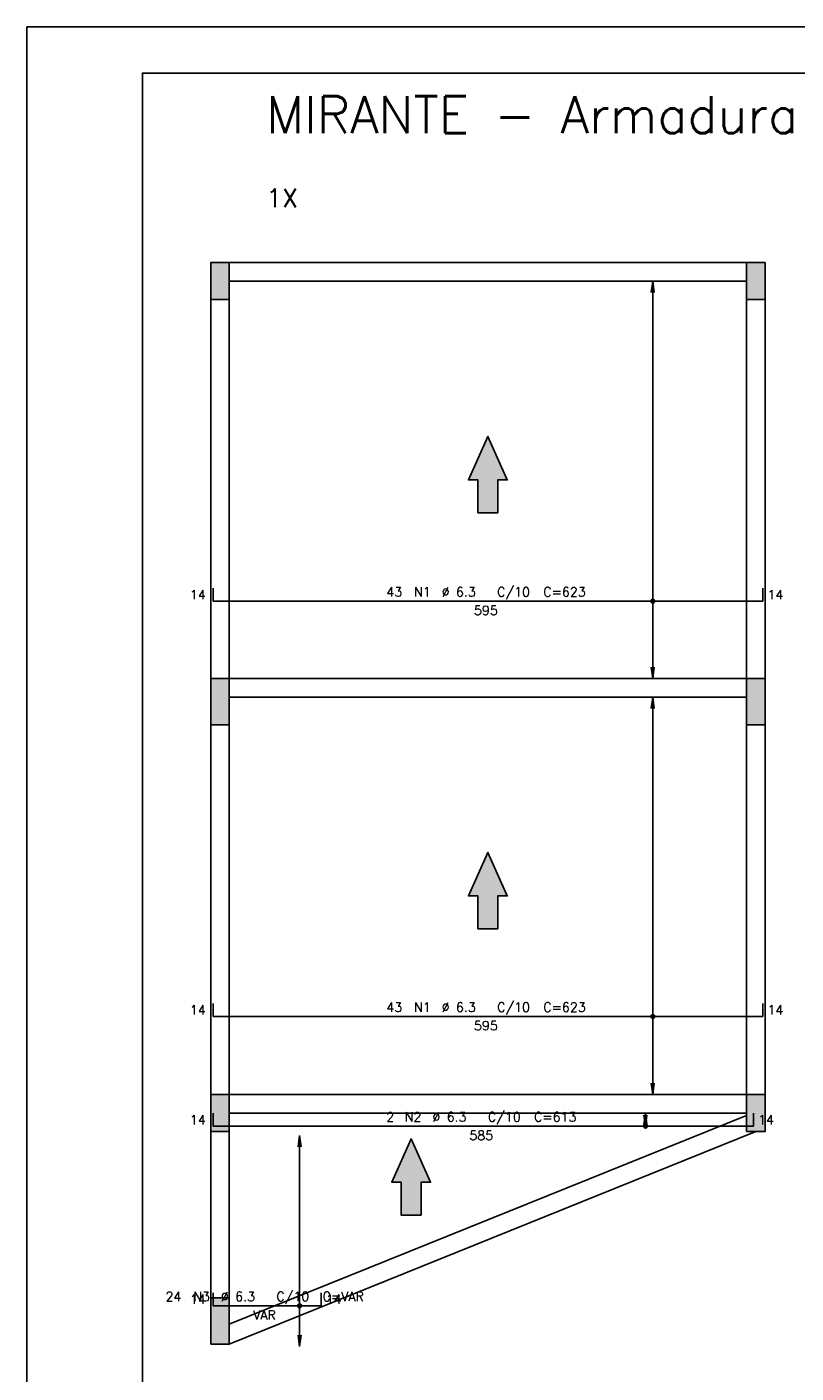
# Model space of a CAD drawing. Extents: x 0 to 84.1, y 0 to 59.4.
# Tile 2 of 7: x 0 to 16.7, y 30.3 to 59.4. Entities that reach past the tile are written whole.
import ezdxf

# ---------------------------------------------------------------- set-up
doc = ezdxf.new("R2010")
doc.units = 0
doc.header["$MEASUREMENT"] = 0
for name, color, linetype in [('1', 1, 'CONTINUOUS'), ('2', 2, 'CONTINUOUS'), ('6', 6, 'CONTINUOUS'), ('7', 7, 'CONTINUOUS'), ('9', 9, 'CONTINUOUS')]:
    doc.layers.add(name, color=color, linetype=linetype)
doc.styles.get("Standard").update_dxf_attribs({"font": 'ROMANS.SHX'})

msp = doc.modelspace()

# ---------------------------------------------------------------- linework, layer by layer
at = {"layer": '1', "linetype": 'Continuous'}
for p, q in [((4.379, 54.3), (15.579, 54.3)), ((4.379, 53.9), (15.579, 53.9)), ((3.979, 53.5), (3.979, 45.3)), ((4.379, 53.5), (4.379, 45.3)), ((15.579, 45.3), (15.579, 53.5)), ((15.979, 45.3), (15.979, 53.5)), ((4.379, 45.3), (15.579, 45.3)), ((4.379, 44.9), (15.579, 44.9)), ((3.979, 44.3), (3.979, 36.3)), ((4.379, 44.3), (4.379, 36.3)), ((15.579, 36.3), (15.579, 44.3)), ((15.979, 36.3), (15.979, 44.3)), ((4.379, 36.3), (15.579, 36.3)), ((4.379, 35.9), (15.579, 35.9)), ((4.379, 31.331336), (15.579, 35.850635)), ((3.979, 35.5), (3.979, 31.9)), ((4.379, 30.9), (15.779, 35.5)), ((4.379, 35.5), (4.379, 31.9))]:
    msp.add_line(p, q, dxfattribs=at)
at = {"layer": '2', "linetype": 'Continuous'}
for p, q in [((84.100006, 59.400002), (0, 59.400002)), ((0, 59.400002), (0, 0)), ((4.179, 53.9), (4.179, 53.9)), ((13.549, 53.9), (13.516368, 53.652139)), ((13.549, 53.9), (13.549, 45.3)), ((13.549, 53.9), (13.581632, 53.652139)), ((13.549, 53.9), (13.549, 53.9)), ((15.779, 53.9), (15.779, 53.9)), ((13.549, 45.3), (13.516368, 45.547861)), ((13.549, 45.3), (13.581632, 45.547861)), ((13.549, 45.3), (13.549, 45.3)), ((13.549, 44.9), (13.516368, 44.652139)), ((13.549, 44.9), (13.549, 36.3)), ((13.549, 44.9), (13.581632, 44.652139)), ((13.549, 44.9), (13.549, 44.9)), ((4.179, 44.8), (4.179, 44.8)), ((15.779, 44.8), (15.779, 44.8)), ((13.549, 36.3), (13.516368, 36.547861)), ((13.549, 36.3), (13.581632, 36.547861)), ((13.549, 36.3), (13.549, 36.3)), ((4.179, 35.9), (4.179, 35.9)), ((13.389, 35.9), (13.356368, 35.652139)), ((13.389, 35.608654), (13.356368, 35.856515)), ((13.389, 35.9), (13.389, 35.608654)), ((13.389, 35.9), (13.421632, 35.652139)), ((13.389, 35.9), (13.389, 35.9)), ((13.389, 35.608654), (13.421632, 35.856515)), ((15.779, 35.9), (15.779, 35.9)), ((13.389, 35.608654), (13.389, 35.608654)), ((5.902746, 35.414423), (5.870114, 35.166562)), ((5.902746, 35.414423), (5.902746, 30.85)), ((5.902746, 35.414423), (5.935377, 35.166562)), ((5.902746, 35.414423), (5.902746, 35.414423)), ((4.179, 31.4), (4.179, 31.4)), ((5.902746, 30.85), (5.870114, 31.097861)), ((5.902746, 30.85), (5.935377, 31.097861)), ((5.902746, 30.85), (5.902746, 30.85))]:
    msp.add_line(p, q, dxfattribs=at)
for points in [[(83.100006, 1), (2.5, 1), (2.5, 58.400002), (83.100006, 58.400002), (83.100006, 1)], [(3.979, 53.5), (4.379, 53.5), (4.379, 54.3), (3.979, 54.3), (3.979, 53.5)], [(15.579, 53.5), (15.979, 53.5), (15.979, 54.3), (15.579, 54.3), (15.579, 53.5)], [(3.979, 44.3), (4.379, 44.3), (4.379, 45.3), (3.979, 45.3), (3.979, 44.3)], [(15.579, 44.3), (15.979, 44.3), (15.979, 45.3), (15.579, 45.3), (15.579, 44.3)], [(3.979, 35.5), (4.379, 35.5), (4.379, 36.3), (3.979, 36.3), (3.979, 35.5)], [(15.579, 35.5), (15.979, 35.5), (15.979, 36.3), (15.579, 36.3), (15.579, 35.5)], [(3.979, 30.9), (4.379, 30.9), (4.379, 31.9), (3.979, 31.9), (3.979, 30.9)]]:
    msp.add_lwpolyline(points, dxfattribs=at)
for centre, radius in [((13.549, 46.976), 0.041625), ((13.549, 46.976), 0.02075), ((13.549, 37.992), 0.041625), ((13.549, 37.992), 0.02075), ((13.389, 35.616654), 0.041625), ((13.389, 35.616654), 0.02075), ((5.902746, 31.732038), 0.041625), ((5.902746, 31.732038), 0.02075)]:
    msp.add_circle(centre, radius, dxfattribs=at)
at = {"layer": '6', "linetype": 'Continuous'}
for p, q in [((4.029, 47.256), (4.029, 46.976)), ((15.929, 46.976), (15.929, 47.256)), ((4.029, 46.976), (15.929, 46.976)), ((4.029, 38.272), (4.029, 37.992)), ((15.929, 37.992), (15.929, 38.272)), ((4.029, 37.992), (15.929, 37.992)), ((4.029, 35.896654), (4.029, 35.616654)), ((15.729, 35.616654), (15.729, 35.896654)), ((4.029, 35.616654), (15.729, 35.616654)), ((4.029, 32.012038), (4.029, 31.732038)), ((6.371182, 31.732038), (6.371182, 32.012038)), ((4.029, 31.732038), (6.371182, 31.732038))]:
    msp.add_line(p, q, dxfattribs=at)
for points in [[(10.194278, 48.888067), (10.194278, 49.6), (10.400085, 49.6), (9.979, 50.541258), (9.557915, 49.6), (9.763722, 49.6), (9.763722, 48.888067), (10.194278, 48.888067)], [(10.194278, 39.888067), (10.194278, 40.6), (10.400085, 40.6), (9.979, 41.541258), (9.557915, 40.6), (9.763722, 40.6), (9.763722, 39.888067), (10.194278, 39.888067)], [(8.533652, 33.690688), (8.533652, 34.40262), (8.73946, 34.40262), (8.318374, 35.343878), (7.897289, 34.40262), (8.103096, 34.40262), (8.103096, 33.690688), (8.533652, 33.690688)]]:
    msp.add_lwpolyline(points, dxfattribs=at)
at = {"layer": '9', "linetype": 'Continuous'}
for points in [[(3.979, 53.5), (4.379, 53.5), (4.379, 54.3)], [(3.979, 53.5), (4.379, 54.3), (3.979, 54.3)], [(3.979, 53.5), (3.979, 54.3), (3.979, 53.5)], [(15.579, 53.5), (15.979, 53.5), (15.979, 54.3)], [(15.579, 53.5), (15.979, 54.3), (15.579, 54.3)], [(15.579, 53.5), (15.579, 54.3), (15.579, 53.5)], [(9.979, 50.541258), (9.557915, 49.6), (9.763722, 49.6)], [(9.979, 50.541258), (9.763722, 49.6), (10.194278, 48.888067)], [(9.979, 50.541258), (10.194278, 48.888067), (10.194278, 49.6)], [(9.979, 50.541258), (10.194278, 49.6), (10.400085, 49.6)], [(10.194278, 48.888067), (9.763722, 49.6), (9.763722, 48.888067)], [(3.979, 44.3), (4.379, 44.3), (4.379, 45.3)], [(3.979, 44.3), (4.379, 45.3), (3.979, 45.3)], [(3.979, 44.3), (3.979, 45.3), (3.979, 44.3)], [(15.579, 44.3), (15.979, 44.3), (15.979, 45.3)], [(15.579, 44.3), (15.979, 45.3), (15.579, 45.3)], [(15.579, 44.3), (15.579, 45.3), (15.579, 44.3)], [(9.979, 41.541258), (9.557915, 40.6), (9.763722, 40.6)], [(9.979, 41.541258), (9.763722, 40.6), (10.194278, 39.888067)], [(9.979, 41.541258), (10.194278, 39.888067), (10.194278, 40.6)], [(9.979, 41.541258), (10.194278, 40.6), (10.400085, 40.6)], [(10.194278, 39.888067), (9.763722, 40.6), (9.763722, 39.888067)], [(3.979, 35.5), (4.379, 35.5), (4.379, 36.3)], [(3.979, 35.5), (4.379, 36.3), (3.979, 36.3)], [(3.979, 35.5), (3.979, 36.3), (3.979, 35.5)], [(15.579, 35.5), (15.979, 35.5), (15.979, 36.3)], [(15.579, 35.5), (15.979, 36.3), (15.579, 36.3)], [(15.579, 35.5), (15.579, 36.3), (15.579, 35.5)], [(8.318374, 35.343878), (7.897289, 34.40262), (8.103096, 34.40262)], [(8.318374, 35.343878), (8.103096, 34.40262), (8.533652, 33.690688)], [(8.318374, 35.343878), (8.533652, 33.690688), (8.533652, 34.40262)], [(8.318374, 35.343878), (8.533652, 34.40262), (8.73946, 34.40262)], [(8.533652, 33.690688), (8.103096, 34.40262), (8.103096, 33.690688)], [(3.979, 30.9), (4.379, 30.9), (4.379, 31.9)], [(3.979, 30.9), (4.379, 31.9), (3.979, 31.9)], [(3.979, 30.9), (3.979, 31.9), (3.979, 30.9)]]:
    msp.add_solid(points, dxfattribs=at)

# ---------------------------------------------------------------- texts
at = {"layer": '1', "linetype": 'Continuous'}
msp.add_text('1X', height=0.4, dxfattribs=at).set_placement((5.179, 55.5))
at = {"layer": '2', "linetype": 'Continuous'}
for s, p in [('14', (3.529, 47.016)), ('43', (7.779, 47.076)), ('N1', (8.379, 47.076)), ('%%c 6.3', (8.979, 47.076)), ('C/10', (10.179, 47.076)), ('C=623', (11.179, 47.076)), ('14', (16.029, 47.016)), ('595', (9.679, 46.676)), ('14', (3.529, 38.032)), ('43', (7.779, 38.092)), ('N1', (8.379, 38.092)), ('%%c 6.3', (8.979, 38.092)), ('C/10', (10.179, 38.092)), ('C=623', (11.179, 38.092)), ('14', (16.029, 38.032)), ('595', (9.679, 37.692)), ('14', (3.529, 35.656654)), ('2', (7.779, 35.716654)), ('N2', (8.179, 35.716654)), ('%%c 6.3', (8.779, 35.716654)), ('C/10', (9.979, 35.716654)), ('C=613', (10.979, 35.716654)), ('14', (15.829, 35.656654)), ('585', (9.579, 35.316654)), ('%%c 6.3', (4.200091, 31.832038)), ('C/10', (5.400091, 31.832038)), ('24', (3.000091, 31.832038)), ('14', (3.529, 31.772038)), ('N3', (3.600091, 31.832038)), ('C=VAR', (6.400091, 31.832038)), ('14', (6.471182, 31.772038)), ('VAR', (4.900091, 31.432038))]:
    msp.add_text(s, height=0.2, dxfattribs=at).set_placement(p)
at = {"layer": '7', "linetype": 'Continuous'}
msp.add_text('MIRANTE - Armadura positiva vertical', height=0.8, dxfattribs=at).set_placement((5.179, 57.1))

doc.saveas('drawing.dxf')
